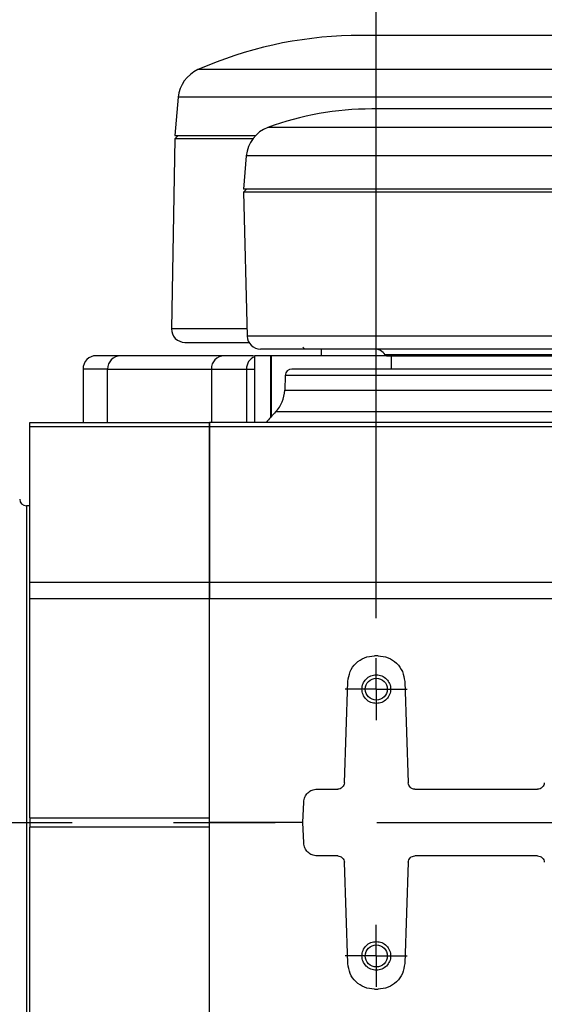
# Model space of a CAD drawing. Extents: x 0 to 841, y 0 to 594.
# Tile 71 of 142: x 305 to 318, y 519 to 544. Entities that reach past the tile are written whole.
import ezdxf

# ---------------------------------------------------------------- set-up
doc = ezdxf.new("R2010")
doc.units = 0
doc.linetypes.add('CENTERX2', pattern=[20.32, 12.7, -2.54, 2.54, -2.54])
doc.layers.get('0').update_dxf_attribs({"linetype": 'CONTINUOUS'})
doc.styles.add('SLDTEXTSTYLE0', font='TXT', dxfattribs={"width": 0.75})
doc.styles.add('SLDTEXTSTYLE3', font='TXT', dxfattribs={"width": 0.6875})
doc.dimstyles.new('SLDDIMSTYLE0', dxfattribs={"dimtxt": 3.5, "dimasz": 3.556, "dimexe": 0, "dimexo": 0.0625, "dimgap": 0.875, "dimtad": 1, "dimlfac": 6, "dimrnd": 1e-09, "dimzin": 12, "dimtxsty": 'SLDTEXTSTYLE0', "dimsah": 1, "dimcen": 0.09, "dimazin": 3, "dimtfac": 1, "dimtmove": 0, "dimatfit": 3, "dimtolj": 1, "dimtzin": 12})
doc.dimstyles.new('SLDDIMSTYLE17', dxfattribs={"dimtxt": 3.5, "dimasz": 3.556, "dimexe": 0, "dimexo": 0.0625, "dimgap": 0.875, "dimtad": 1, "dimlfac": 2.5, "dimrnd": 1e-09, "dimzin": 12, "dimtxsty": 'SLDTEXTSTYLE0', "dimblk1": 'NONE', "dimblk2": 'NONE', "dimsah": 1, "dimcen": 0, "dimazin": 3, "dimtol": 1, "dimtp": 0.012, "dimtfac": 1, "dimtdec": 3, "dimtmove": 0, "dimatfit": 3, "dimtolj": 1})
doc.dimstyles.new('SLDDIMSTYLE18', dxfattribs={"dimtxt": 3.5, "dimasz": 3.556, "dimexe": 0, "dimexo": 0.0625, "dimgap": 0.875, "dimtad": 1, "dimlfac": 2.5, "dimrnd": 1e-09, "dimzin": 12, "dimtxsty": 'SLDTEXTSTYLE0', "dimblk1": 'NONE', "dimblk2": 'NONE', "dimsah": 1, "dimcen": 0, "dimazin": 3, "dimtol": 1, "dimtp": 0.01, "dimtfac": 1, "dimtmove": 0, "dimatfit": 3, "dimtolj": 1})
doc.dimstyles.new('SLDDIMSTYLE2', dxfattribs={"dimtxt": 3.5, "dimasz": 3.556, "dimexe": 0, "dimexo": 0.0625, "dimgap": 0.875, "dimtad": 1, "dimlfac": 6, "dimrnd": 1e-09, "dimzin": 12, "dimtxsty": 'SLDTEXTSTYLE0', "dimsah": 1, "dimcen": 0.09, "dimazin": 3, "dimtfac": 1, "dimtofl": 0, "dimtmove": 0, "dimatfit": 3, "dimtolj": 1, "dimtzin": 12})

# ---------------------------------------------------------------- blocks, each defined once
blk = doc.blocks.new('_D_36')
at = {"color": 7, "linetype": 'CONTINUOUS'}
for p, q in [((319.138, 529.027), (319.138, 552.92)), ((321.638, 548.328), (321.638, 552.92)), ((319.138, 551.92), (312.788, 551.92)), ((319.138, 551.92), (321.638, 551.92)), ((321.638, 551.92), (330.464, 551.92))]:
    blk.add_line(p, q, dxfattribs=at)
for points in [[(319.138, 551.92), (315.582, 552.301), (315.582, 551.539)], [(321.638, 551.92), (325.194, 551.539), (325.194, 552.301)]]:
    blk.add_solid(points, dxfattribs=at)
at = {"color": 7, "linetype": 'CONTINUOUS', "insert": (325.291, 556.432, 0.017), "char_height": 3.5, "attachment_point": 1, "style": 'SLDTEXTSTYLE0'}
blk.add_mtext('15', dxfattribs=at)
blk = doc.blocks.new('_D_45')
at = {"color": 7, "linetype": 'CONTINUOUS'}
for p, q in [((314.138, 529.027), (314.138, 552.92)), ((319.138, 529.027), (319.138, 552.92)), ((314.138, 551.92), (319.138, 551.92))]:
    blk.add_line(p, q, dxfattribs=at)
for points in [[(314.138, 551.92), (317.694, 551.539), (317.694, 552.301)], [(319.138, 551.92), (315.582, 552.301), (315.582, 551.539)]]:
    blk.add_solid(points, dxfattribs=at)
at = {"color": 7, "linetype": 'CONTINUOUS', "insert": (314.46, 556.432, -101.859), "char_height": 3.5, "attachment_point": 1, "style": 'SLDTEXTSTYLE0'}
blk.add_mtext('30', dxfattribs=at)
blk = doc.blocks.new('SW_CENTERMARKSYMBOL_18')
at = {"color": 0, "linetype": 'CONTINUOUS'}
for p, q in [((0, 0.417), (0, 0.775)), ((0, 0), (0, 0.417)), ((-0.417, 0), (-0.775, 0)), ((0, 0), (-0.417, 0)), ((0, 0), (0, -0.417)), ((0, 0), (0.417, 0)), ((0.417, 0), (0.775, 0)), ((0, -0.417), (0, -0.775))]:
    blk.add_line(p, q, dxfattribs=at)
blk = doc.blocks.new('SW_CENTERMARKSYMBOL_21')
at = {"color": 0, "linetype": 'CONTINUOUS'}
for p, q in [((0, 0.417), (0, 0.775)), ((0, 0), (0, 0.417)), ((-0.417, 0), (-0.775, 0)), ((0, 0), (-0.417, 0)), ((0, 0), (0, -0.417)), ((0, 0), (0.417, 0)), ((0.417, 0), (0.775, 0)), ((0, -0.417), (0, -0.775))]:
    blk.add_line(p, q, dxfattribs=at)
blk = doc.blocks.new('_D_71')
at = {"color": 7, "linetype": 'CONTINUOUS'}
for centre, start, end in [((561.062, 536.749), 153.4349, 206.5651), ((557.426, 536.749), 333.4349, 26.5651)]:
    blk.add_arc(centre, 10.12, start, end, dxfattribs=at)
at = {"color": 7, "linetype": 'CONTINUOUS', "char_height": 3.5, "attachment_point": 1}
for s, insert, style in [('0.012', (554.839, 541.26, -108.66), 'SLDTEXTSTYLE0'), ('+', (552.01, 541.26, -108.66), 'SLDTEXTSTYLE0'), ('depth 4', (568.858, 536.788, -108.66), 'SLDTEXTSTYLE0'), ('%%c', (534.716, 536.735, -108.66), 'SLDTEXTSTYLE0'), ('4 H7', (539.995, 536.788, -108.66), 'SLDTEXTSTYLE3'), ('0', (554.839, 536.735, -108.66), 'SLDTEXTSTYLE0')]:
    blk.add_mtext(s, dxfattribs=dict(at, insert=insert, style=style))
blk = doc.blocks.new('_NONE')
blk = doc.blocks.new('_D_72')
at = {"color": 7, "linetype": 'CONTINUOUS'}
for centre, start, end in [((561.427, 563.816), 153.4349, 206.5651), ((555.205, 563.816), 333.4349, 26.5651)]:
    blk.add_arc(centre, 10.12, start, end, dxfattribs=at)
at = {"color": 7, "linetype": 'CONTINUOUS', "char_height": 3.5, "attachment_point": 1}
for s, insert, style in [('0.01', (555.205, 568.328, -108.66), 'SLDTEXTSTYLE0'), ('+', (552.375, 568.328, -108.66), 'SLDTEXTSTYLE0'), ('depth 5', (566.637, 563.855, -108.66), 'SLDTEXTSTYLE0'), ('2x', (530.254, 563.855, -108.66), 'SLDTEXTSTYLE0'), ('%%c', (535.081, 563.802, -108.66), 'SLDTEXTSTYLE0'), ('3 H7', (540.36, 563.855, -108.66), 'SLDTEXTSTYLE3'), ('0', (555.205, 563.802, -108.66), 'SLDTEXTSTYLE0')]:
    blk.add_mtext(s, dxfattribs=dict(at, insert=insert, style=style))

msp = doc.modelspace()

# ---------------------------------------------------------------- linework, layer by layer
at = {"color": 8, "linetype": 'CONTINUOUS'}
for p, q in [((330.9018, 542.7344), (309.6788, 542.7344)), ((331.2523, 542.0448), (309.1855, 542.0448)), ((330.4649, 541.2895), (311.4298, 541.2895)), ((330.9723, 540.5802), (310.8878, 540.5802)), ((310.9047, 536.2581), (309.0173, 536.2581)), ((331.1856, 536.0769), (310.9095, 536.0769)), ((307.4204, 535.2523), (306.8044, 535.2523)), ((307.4204, 533.919), (307.4204, 535.2523)), ((310.0139, 535.2523), (310.0139, 533.919)), ((310.8914, 535.2523), (310.8914, 533.919)), ((310.8914, 535.2523), (311.0945, 535.2523)), ((330.9765, 535.0915), (311.8613, 535.0915)), ((311.8484, 534.7234), (330.9418, 534.7234)), ((330.625, 534.1789), (311.6201, 534.1789)), ((305.3877, 531.8357), (305.3877, 516.0023))]:
    msp.add_line(p, q, dxfattribs=at)
at = {"color": 7, "linetype": 'CONTINUOUS'}
for p, q in [((309.1855, 542.0448), (309.1015, 541.0852)), ((309.1001, 541.0023), (309.0173, 536.2581)), ((309.1839, 541.0861), (309.1001, 541.0023)), ((311.0474, 541.0023), (309.1001, 541.0023)), ((310.8878, 540.5802), (310.8153, 539.7516)), ((310.8994, 539.753), (310.8154, 539.669)), ((310.8154, 539.669), (310.9095, 536.0769)), ((331.2778, 539.669), (310.8154, 539.669)), ((312.3044, 535.8023), (312.3544, 535.7523)), ((312.7627, 535.7523), (312.7627, 535.5857)), ((310.3334, 535.5857), (307.7399, 535.5857)), ((311.0945, 535.5857), (311.0945, 533.919)), ((311.4936, 535.5857), (311.0945, 535.5857)), ((311.4936, 535.5857), (311.4936, 534.042)), ((311.5099, 535.5857), (311.4936, 535.5857)), ((311.5099, 534.0602), (311.5099, 535.5857)), ((311.5129, 535.5857), (311.5099, 535.5857)), ((311.5129, 535.5857), (311.5129, 534.0634)), ((314.3722, 535.5857), (311.5129, 535.5857)), ((314.3603, 535.6073), (314.4022, 535.5853)), ((328.9152, 535.6073), (314.3603, 535.6073)), ((314.5127, 535.5861), (314.5127, 535.2523)), ((306.8044, 535.2523), (306.8044, 533.919)), ((307.4204, 535.2523), (310.0139, 535.2523)), ((310.0139, 535.2523), (310.8914, 535.2523)), ((311.8613, 535.0915), (311.8484, 534.7234)), ((305.4711, 533.919), (309.9711, 533.919)), ((305.4711, 533.8178), (309.9711, 533.8178)), ((319.1563, 533.919), (309.9711, 533.919)), ((309.9711, 533.819), (329.2678, 533.819)), ((305.4716, 531.8357), (305.3877, 531.8357)), ((305.4711, 529.9299), (309.9711, 529.9299)), ((309.9711, 529.9299), (328.3123, 529.9299)), ((305.4711, 529.5137), (309.9711, 529.5137)), ((305.4711, 524.0353), (305.4711, 529.5137)), ((309.9711, 524.0353), (309.9711, 529.5137)), ((309.9711, 523.919), (309.9711, 529.5137)), ((309.9711, 529.5137), (328.2829, 529.5137)), ((314.1817, 528.0857), (314.0937, 528.0857)), ((313.3392, 524.9132), (313.4275, 527.4423)), ((314.848, 527.4423), (314.9363, 524.9132)), ((312.6554, 524.7523), (313.1726, 524.7523)), ((315.1028, 524.7523), (318.1726, 524.7523)), ((312.3044, 523.919), (312.3223, 524.4306)), ((305.4711, 524.0353), (309.9711, 524.0353)), ((305.4711, 524.0353), (305.4711, 523.8027)), ((312.3044, 523.919), (309.9711, 523.919)), ((309.9711, 518.3243), (309.9711, 523.919)), ((312.3223, 523.4074), (312.3044, 523.919)), ((309.9711, 523.8027), (305.4711, 523.8027)), ((305.4711, 518.3243), (305.4711, 523.8027)), ((309.9711, 518.3243), (309.9711, 523.8027)), ((313.1726, 523.0857), (312.6554, 523.0857)), ((313.4275, 520.3957), (313.3392, 522.9248)), ((314.9363, 522.9248), (314.848, 520.3957)), ((318.1726, 523.0857), (315.1028, 523.0857)), ((314.0937, 519.7523), (314.1817, 519.7523))]:
    msp.add_line(p, q, dxfattribs=at)
at = {"color": 7, "linetype": 'CENTERX2'}
msp.add_line((192.2305, 523.919), (397.7378, 523.919), dxfattribs=at)
at = {"color": 7, "linetype": 'CONTINUOUS'}
for centre in [(314.1377, 527.2523), (314.1377, 520.5857)]:
    msp.add_circle(centre, 0.275, dxfattribs=at)
for centre, radius, start, end in [((313.7211, 533.5878), 10, 91.18896, 113.84263), ((310.0157, 541.9722), 0.8333, 113.84263, 175), ((314.0237, 534.2523), 7.5, 90, 110.23438), ((311.718, 540.5076), 0.8333, 110.23438, 175), ((309.3506, 536.2523), 0.3333, 179, 270), ((311.2427, 536.0857), 0.3333, 181.5, 270), ((314.0852, 535.419), 0.3333, 34.40229, 90), ((307.1377, 535.2523), 0.3333, 90, 180), ((307.747, 535.2591), 0.3266, 91.24067, 181.18867), ((310.3404, 535.2591), 0.3266, 91.24023, 181.18911), ((312.0278, 535.0857), 0.1667, 90, 178), ((311.0156, 534.7525), 0.8333, 316.50306, 358), ((316.8224, 529.2427), 7.1715, 136.50306, 139.3228), ((305.3877, 532.0023), 0.1667, 180, 270)]:
    msp.add_arc(centre, radius, start, end, dxfattribs=at)
at = {"color": 8, "linetype": 'CONTINUOUS'}
msp.add_arc((311.2236, 535.2544), 0.3322, 112.86808, 180.35318, dxfattribs=at)
at = {"color": 7, "linetype": 'CONTINUOUS'}
for points, knots in [([(329.1706, 543.5857), (329.0556, 543.5857), (328.8219, 543.5857), (328.3596, 543.5857), (327.8033, 543.5857), (327.1458, 543.5857), (326.3935, 543.5857), (325.5594, 543.5857), (324.6577, 543.5857), (323.7054, 543.5857), (322.7275, 543.5857), (321.7449, 543.5857), (320.7772, 543.5857), (319.8471, 543.5857), (318.9689, 543.5857), (318.1538, 543.5857), (317.4059, 543.5857), (316.7146, 543.5857), (316.0725, 543.5857), (315.4674, 543.5857), (314.9146, 543.5857), (314.4307, 543.5857), (314.0329, 543.5857), (313.7385, 543.5857), (313.5488, 543.5857), (313.5252, 543.5857), (313.5133, 543.5857)], [0, 0, 0, 0, 0.0382252, 0.0776519, 0.1182289, 0.1607586, 0.204031, 0.2479683, 0.2926281, 0.3373204, 0.3819602, 0.4258261, 0.4690111, 0.511438, 0.5518763, 0.5911604, 0.6292322, 0.6656079, 0.7030638, 0.7415502, 0.78235, 0.8241393, 0.8668481, 0.9108917, 0.9553028, 1, 1, 1, 1]), ([(328.1329, 541.7523), (328.0703, 541.7523), (327.9427, 541.7523), (327.6298, 541.7523), (327.2202, 541.7523), (326.7062, 541.7523), (326.0962, 541.7523), (325.4203, 541.7523), (324.6558, 541.7523), (323.8332, 541.7523), (323.1261, 541.7523), (322.6729, 541.7523), (322.4851, 541.7523), (322.3909, 541.7523), (322.3437, 541.7523), (322.3201, 541.7523), (322.3083, 541.7523), (322.3024, 541.7523), (322.2994, 541.7523), (322.298, 541.7523), (322.2972, 541.7523), (322.2969, 541.7523), (322.2967, 541.7523), (322.2966, 541.7523), (322.2965, 541.7523), (322.2965, 541.7523), (322.2965, 541.7523), (322.2965, 541.7523), (322.2632, 541.7523), (322.1561, 541.7523), (321.9801, 541.7523), (321.7956, 541.7523), (321.4785, 541.7523), (321.1234, 541.7523), (320.7589, 541.7523), (320.577, 541.7523), (320.4861, 541.7523), (320.4408, 541.7523), (320.4181, 541.7523), (320.4067, 541.7523), (320.4011, 541.7523), (320.3982, 541.7523), (320.3968, 541.7523), (320.3961, 541.7523), (320.3958, 541.7523), (320.3956, 541.7523), (320.3955, 541.7523), (320.3955, 541.7523), (320.3954, 541.7523), (320.3954, 541.7523), (320.3954, 541.7523), (320.3954, 541.7523), (320.3952, 541.7523), (320.3933, 541.7523), (320.387, 541.7523), (320.3646, 541.7523), (320.2307, 541.7523), (320.0177, 541.7523), (319.6895, 541.7523), (319.3999, 541.7523), (319.1038, 541.7523), (318.8097, 541.7523), (318.4649, 541.7523), (318.0926, 541.7523), (317.7337, 541.7523), (317.3688, 541.7523), (316.9439, 541.7523), (316.5591, 541.7523), (316.2713, 541.7523), (316.1319, 541.7523), (316.0634, 541.7523), (316.0295, 541.7523), (316.0126, 541.7523), (316.0042, 541.7523), (316, 541.7523), (315.9979, 541.7523), (315.9969, 541.7523), (315.9963, 541.7523), (315.9961, 541.7523), (315.9959, 541.7523), (315.9959, 541.7523), (315.9958, 541.7523), (315.9958, 541.7523), (315.9958, 541.7523), (315.9958, 541.7523), (315.9958, 541.7523), (315.9949, 541.7523), (315.9912, 541.7523), (315.9695, 541.7523), (315.8813, 541.7523), (315.7355, 541.7523), (315.5466, 541.7523), (315.3634, 541.7523), (315.2019, 541.7523), (315.0665, 541.7523), (314.9341, 541.7523), (314.7945, 541.7523), (314.6513, 541.7523), (314.5081, 541.7523), (314.3664, 541.7523), (314.236, 541.7523), (314.14, 541.7523), (314.0728, 541.7523), (314.0315, 541.7523), (314.0263, 541.7523), (314.0237, 541.7523)], [0, 0, 0, 0, 0.0388713, 0.0792469, 0.1205112, 0.1628982, 0.206127, 0.2493551, 0.2891744, 0.3366103, 0.3797323, 0.3953956, 0.4032277, 0.4071438, 0.4091019, 0.4100809, 0.4105706, 0.4108153, 0.4109377, 0.4109988, 0.4110294, 0.4110448, 0.4110524, 0.4110563, 0.4110582, 0.4110591, 0.4110596, 0.4110598, 0.4110599, 0.4158277, 0.4267091, 0.4363717, 0.4423929, 0.4722279, 0.4871447, 0.4946036, 0.4983331, 0.5001978, 0.5011302, 0.5015963, 0.5018295, 0.501946, 0.5020043, 0.5020334, 0.502048, 0.5020553, 0.502059, 0.5020608, 0.5020617, 0.5020622, 0.5020624, 0.5020625, 0.5020627, 0.5020955, 0.5023313, 0.502966, 0.5053336, 0.5216123, 0.5337384, 0.5530927, 0.5641343, 0.5777343, 0.5972602, 0.6167861, 0.6359352, 0.6548943, 0.6772194, 0.7090015, 0.7249303, 0.7328954, 0.7368781, 0.7388695, 0.7398654, 0.7403631, 0.7406122, 0.7407367, 0.7407986, 0.7408299, 0.7408455, 0.7408533, 0.7408573, 0.7408589, 0.7408601, 0.7408604, 0.7408605, 0.7408615, 0.7408616, 0.7409834, 0.741973, 0.7447509, 0.7605488, 0.7722465, 0.7877111, 0.8039124, 0.8131774, 0.824, 0.8411586, 0.8553912, 0.8714724, 0.8935801, 0.9152129, 0.938666, 0.9579634, 0.9789816, 1, 1, 1, 1]), ([(309.1016, 541.0857), (309.1175, 541.0857), (309.1492, 541.0857), (309.407, 541.0857), (309.8097, 541.0857), (310.3882, 541.0857), (310.832, 541.0857), (311.1169, 541.0857), (311.1183, 541.0857)], [0, 0, 0, 0, 0.1998016, 0.3996031, 0.5994043, 0.7992063, 0.9990073, 1, 1, 1, 1]), ([(310.8154, 539.7523), (310.8304, 539.7523), (310.8603, 539.7523), (311.1012, 539.7523), (311.4818, 539.7523), (312.0105, 539.7523), (312.6757, 539.7523), (313.4682, 539.7523), (314.376, 539.7523), (315.3854, 539.7523), (316.4814, 539.7523), (317.6475, 539.7523), (318.8661, 539.7523), (320.119, 539.7523), (321.3873, 539.7523), (322.6521, 539.7523), (323.8942, 539.7523), (325.0952, 539.7523), (326.237, 539.7523), (327.3023, 539.7523), (328.2753, 539.7523), (329.1411, 539.7523), (329.8877, 539.7523), (330.5002, 539.7523), (330.9832, 539.7523), (331.1796, 539.7523), (331.2778, 539.7523)], [0, 0, 0, 0, 0.0416667, 0.0833333, 0.1249996, 0.1666667, 0.2083329, 0.2499998, 0.2916663, 0.3333333, 0.3749999, 0.4166666, 0.4583333, 0.4999999, 0.5416666, 0.5833332, 0.6249999, 0.6666667, 0.7083331, 0.7499999, 0.7916666, 0.8333335, 0.8750002, 0.9166667, 0.9583331, 1, 1, 1, 1]), ([(309.3506, 535.919), (309.3663, 535.919), (309.3977, 535.919), (309.6478, 535.919), (310.0522, 535.919), (310.4913, 535.919), (310.8451, 535.919), (310.9598, 535.919)], [0, 0, 0, 0, 0.2231993, 0.4465709, 0.6697729, 0.892962, 1, 1, 1, 1]), ([(330.859, 535.7523), (330.7649, 535.7523), (330.5766, 535.7523), (330.1136, 535.7523), (329.5263, 535.7523), (328.8107, 535.7523), (327.9807, 535.7523), (327.0478, 535.7523), (326.0267, 535.7523), (324.9321, 535.7523), (323.7808, 535.7523), (322.59, 535.7523), (321.3775, 535.7523), (320.1616, 535.7523), (318.9605, 535.7523), (317.7922, 535.7523), (316.6745, 535.7523), (315.6237, 535.7523), (314.656, 535.7523), (313.7858, 535.7523), (313.026, 535.7523), (312.3883, 535.7523), (311.8816, 535.7523), (311.5166, 535.7523), (311.2856, 535.7523), (311.257, 535.7523), (311.2427, 535.7523)], [0, 0, 0, 0, 0.0416534, 0.0833436, 0.125, 0.1666507, 0.2083436, 0.2499997, 0.2916505, 0.3333434, 0.3749999, 0.4166506, 0.4583436, 0.4999999, 0.5416507, 0.5833436, 0.6249999, 0.6666509, 0.708344, 0.75, 0.7916512, 0.8333439, 0.8749999, 0.9166513, 0.9583439, 1, 1, 1, 1]), ([(307.7399, 535.5857), (307.62, 535.5857), (307.38, 535.5857), (307.1781, 535.5857), (307.1512, 535.5857), (307.1377, 535.5857)], [0, 0, 0, 0, 0.3332737, 0.6667137, 1, 1, 1, 1]), ([(311.0654, 535.5857), (310.9911, 535.5857), (310.7938, 535.5857), (310.5102, 535.5857), (310.3334, 535.5857)], [0, 0, 0, 0, 0.3764069, 1, 1, 1, 1]), ([(314.4014, 535.5857), (314.4133, 535.5857), (314.4372, 535.5857), (314.6295, 535.5857), (314.9327, 535.5857), (315.3531, 535.5857), (315.8803, 535.5857), (316.5062, 535.5857), (317.2199, 535.5857), (318.0092, 535.5857), (318.8606, 535.5857), (319.7595, 535.5857), (320.6905, 535.5857), (321.6377, 535.5857), (322.585, 535.5857), (323.516, 535.5857), (324.4149, 535.5857), (325.2662, 535.5857), (326.0555, 535.5857), (326.7692, 535.5857), (327.3951, 535.5857), (327.9224, 535.5857), (328.3427, 535.5857), (328.646, 535.5857), (328.8382, 535.5857), (328.8621, 535.5857), (328.874, 535.5857)], [0, 0, 0, 0, 0.0416669, 0.0833333, 0.1250004, 0.1666666, 0.2083335, 0.2500002, 0.2916666, 0.3333336, 0.3750001, 0.4166668, 0.4583333, 0.5, 0.5416667, 0.5833332, 0.6249999, 0.6666664, 0.7083334, 0.7499998, 0.7916665, 0.8333334, 0.8749996, 0.9166667, 0.9583331, 1, 1, 1, 1]), ([(331.2476, 535.2523), (331.2399, 535.2523), (331.2245, 535.2523), (331.0969, 535.2523), (330.8884, 535.2523), (330.5826, 535.2523), (330.1853, 535.2523), (329.6918, 535.2523), (329.1106, 535.2523), (328.4451, 535.2523), (327.707, 535.2523), (326.9105, 535.2523), (326.0659, 535.2523), (325.0988, 535.2523), (324.0111, 535.2523), (322.8218, 535.2523), (321.7352, 535.2523), (320.7585, 535.2523), (319.8692, 535.2523), (318.978, 535.2523), (318.0826, 535.2523), (317.2096, 535.2523), (316.365, 535.2523), (315.5685, 535.2523), (314.8304, 535.2523), (314.1649, 535.2523), (313.5837, 535.2523), (313.0903, 535.2523), (312.6496, 535.2523), (312.3003, 535.2523), (312.0696, 535.2523), (312.0416, 535.2523), (312.0278, 535.2523)], [0, 0, 0, 0, 0.0291273, 0.0582523, 0.0891259, 0.1200024, 0.1521627, 0.1843255, 0.2170841, 0.2500175, 0.2829509, 0.3157089, 0.3478692, 0.3800323, 0.4211705, 0.4611864, 0.5, 0.5291247, 0.5582524, 0.5891259, 0.6200022, 0.6521624, 0.6843256, 0.7170836, 0.7500169, 0.7829504, 0.815709, 0.8478688, 0.8800321, 0.9211707, 0.9611854, 1, 1, 1, 1]), ([(305.4711, 533.8178), (305.4711, 533.8471), (305.4711, 533.9057), (305.4711, 533.9146), (305.4711, 533.919)], [0, 0, 0, 0, 0.5000104, 1, 1, 1, 1]), ([(305.4711, 529.9299), (305.4711, 530.3263), (305.4711, 531.119), (305.4711, 532.1611), (305.4711, 533.087), (305.4711, 533.5742), (305.4711, 533.8178)], [0, 0, 0, 0, 0.25, 0.4999998, 0.7499981, 1, 1, 1, 1]), ([(309.9711, 533.8178), (309.9711, 533.8471), (309.9711, 533.9057), (309.9711, 533.9146), (309.9711, 533.919)], [0, 0, 0, 0, 0.5000104, 1, 1, 1, 1]), ([(309.9711, 533.919), (309.9711, 533.9146), (309.9711, 533.9059), (309.9711, 533.848), (309.9711, 533.819)], [0, 0, 0, 0, 0.5000009, 1, 1, 1, 1]), ([(309.9711, 533.819), (309.9711, 533.5754), (309.9711, 533.0882), (309.9711, 532.162), (309.9711, 531.1195), (309.9711, 530.3265), (309.9711, 529.9299)], [0, 0, 0, 0, 0.2500006, 0.4999991, 0.7499985, 1, 1, 1, 1]), ([(309.9711, 529.9299), (309.9711, 530.3263), (309.9711, 531.119), (309.9711, 532.1611), (309.9711, 533.087), (309.9711, 533.5742), (309.9711, 533.8178)], [0, 0, 0, 0, 0.25, 0.4999998, 0.7499981, 1, 1, 1, 1]), ([(305.4711, 529.5137), (305.4711, 529.5874), (305.4711, 529.7346), (305.4711, 529.8648), (305.4711, 529.9299)], [0, 0, 0, 0, 0.50000159, 1, 1, 1, 1]), ([(309.9711, 529.5137), (309.9711, 529.5874), (309.9711, 529.7346), (309.9711, 529.8648), (309.9711, 529.9299)], [0, 0, 0, 0, 0.50000159, 1, 1, 1, 1]), ([(309.9711, 529.9299), (309.9711, 529.8648), (309.9711, 529.7346), (309.9711, 529.5874), (309.9711, 529.5137)], [0, 0, 0, 0, 0.4999972, 1, 1, 1, 1]), ([(313.4275, 527.4423), (313.44, 527.5273), (313.4651, 527.6973), (313.6203, 527.9093), (313.8375, 528.0569), (314.0083, 528.0761), (314.0937, 528.0857)], [0, 0, 0, 0, 0.2499998, 0.5, 0.7500008, 1, 1, 1, 1]), ([(314.1817, 528.0857), (314.2671, 528.0761), (314.438, 528.0569), (314.6552, 527.9093), (314.8103, 527.6973), (314.8354, 527.5273), (314.848, 527.4423)], [0, 0, 0, 0, 0.2500015, 0.5000001, 0.7500003, 1, 1, 1, 1]), ([(314.1377, 526.894), (314.0908, 526.8994), (313.997, 526.9102), (313.8777, 526.993), (313.7981, 527.1115), (313.7701, 527.2523), (313.7981, 527.3932), (313.8777, 527.5116), (313.997, 527.5945), (314.0908, 527.6053), (314.1377, 527.6107)], [0, 0, 0, 0, 0.12499967, 0.2500011, 0.37499998, 0.49999992, 0.62499987, 0.74999875, 0.87500033, 1, 1, 1, 1]), ([(314.1377, 527.6107), (314.1846, 527.6053), (314.2784, 527.5945), (314.3977, 527.5116), (314.4774, 527.3932), (314.5054, 527.2523), (314.4774, 527.1115), (314.3977, 526.993), (314.2784, 526.9102), (314.1846, 526.8994), (314.1377, 526.894)], [0, 0, 0, 0, 0.1249998, 0.2499997, 0.375, 0.5000001, 0.6250002, 0.7500004, 0.8750002, 1, 1, 1, 1]), ([(313.3392, 524.9132), (313.336, 524.8919), (313.3298, 524.8494), (313.291, 524.7964), (313.2367, 524.7595), (313.194, 524.7547), (313.1726, 524.7523)], [0, 0, 0, 0, 0.2499974, 0.500001, 0.7499968, 1, 1, 1, 1]), ([(315.1028, 524.7523), (315.0815, 524.7547), (315.0388, 524.7595), (314.9845, 524.7964), (314.9457, 524.8494), (314.9394, 524.8919), (314.9363, 524.9132)], [0, 0, 0, 0, 0.250004, 0.5000007, 0.7499996, 1, 1, 1, 1]), ([(318.3392, 524.9132), (318.336, 524.8919), (318.3298, 524.8494), (318.291, 524.7964), (318.2367, 524.7595), (318.194, 524.7547), (318.1726, 524.7523)], [0, 0, 0, 0, 0.2500006, 0.4999996, 0.7500006, 1, 1, 1, 1]), ([(312.3223, 524.4306), (312.3285, 524.4731), (312.3411, 524.5582), (312.4187, 524.6641), (312.5273, 524.738), (312.6127, 524.7475), (312.6554, 524.7523)], [0, 0, 0, 0, 0.2500002, 0.5000016, 0.7499991, 1, 1, 1, 1]), ([(312.6554, 523.0857), (312.6127, 523.0904), (312.5273, 523.1), (312.4187, 523.1739), (312.3411, 523.2798), (312.3285, 523.3648), (312.3223, 523.4074)], [0, 0, 0, 0, 0.2500009, 0.4999984, 0.7499998, 1, 1, 1, 1]), ([(313.1726, 523.0857), (313.194, 523.0833), (313.2367, 523.0785), (313.291, 523.0416), (313.3298, 522.9886), (313.336, 522.9461), (313.3392, 522.9248)], [0, 0, 0, 0, 0.2500032, 0.499999, 0.7500026, 1, 1, 1, 1]), ([(314.9363, 522.9248), (314.9394, 522.9461), (314.9457, 522.9886), (314.9845, 523.0416), (315.0388, 523.0785), (315.0815, 523.0833), (315.1028, 523.0857)], [0, 0, 0, 0, 0.2500004, 0.4999993, 0.749996, 1, 1, 1, 1]), ([(318.1726, 523.0857), (318.194, 523.0833), (318.2367, 523.0785), (318.291, 523.0416), (318.3298, 522.9886), (318.336, 522.9461), (318.3392, 522.9248)], [0, 0, 0, 0, 0.2499994, 0.5000004, 0.7499994, 1, 1, 1, 1]), ([(314.1377, 520.2273), (314.0908, 520.2327), (313.997, 520.2435), (313.8777, 520.3263), (313.7981, 520.4448), (313.7701, 520.5857), (313.7981, 520.7265), (313.8777, 520.845), (313.997, 520.9278), (314.0908, 520.9386), (314.1377, 520.944)], [0, 0, 0, 0, 0.1249997, 0.2500012, 0.3750001, 0.5000001, 0.625, 0.7499989, 0.8750003, 1, 1, 1, 1]), ([(314.1377, 520.944), (314.1846, 520.9386), (314.2784, 520.9278), (314.3977, 520.845), (314.4774, 520.7265), (314.5054, 520.5857), (314.4774, 520.4448), (314.3977, 520.3264), (314.2784, 520.2435), (314.1846, 520.2327), (314.1377, 520.2273)], [0, 0, 0, 0, 0.1249998, 0.2499996, 0.3749998, 0.4999999, 0.625, 0.7500003, 0.8750002, 1, 1, 1, 1]), ([(314.0937, 519.7523), (314.0083, 519.7619), (313.8375, 519.781), (313.6203, 519.9287), (313.4651, 520.1406), (313.44, 520.3107), (313.4275, 520.3957)], [0, 0, 0, 0, 0.2499992, 0.5, 0.7500002, 1, 1, 1, 1]), ([(314.848, 520.3957), (314.8354, 520.3107), (314.8103, 520.1406), (314.6552, 519.9287), (314.438, 519.781), (314.2671, 519.7619), (314.1817, 519.7523)], [0, 0, 0, 0, 0.2499997, 0.4999999, 0.7499985, 1, 1, 1, 1])]:
    msp.add_open_spline(points, degree=3, knots=knots, dxfattribs=at)

# ---------------------------------------------------------------- block references
for name, p in [('SW_CENTERMARKSYMBOL_18', (314.1377, 527.2523)), ('SW_CENTERMARKSYMBOL_21', (314.1377, 520.5857))]:
    msp.add_blockref(name, p, dxfattribs=at)

# ---------------------------------------------------------------- dimensions: what is measured, and where the dimension line sits
for p1, text, dimstyle, picture, middle in [((0.8135, 0.8645), '2x<> depth 5', 'SLDDIMSTYLE18', '_D_72', (557.2953, 559.2902)), ((1.1114, 1.1265), '<> depth 4', 'SLDDIMSTYLE17', '_D_71', (560.6367, 532.2229))]:
    dim = msp.add_diameter_dim_2p(p1=p1, p2=(0, 0), text=text, dimstyle=dimstyle, dxfattribs=at)
    dim.commit()
    dim.dimension.update_dxf_attribs({"geometry": picture, "text_midpoint": middle, "dimtype": 163})
for base, p1, p2, dimstyle, picture, middle in [((321.6377, 551.9199), (319.1377, 528.0273), (321.6377, 547.3278), 'SLDDIMSTYLE0', '_D_36', (327.8775, 551.9199)), ((319.1377, 551.9199), (314.1377, 528.0273), (319.1377, 528.0273), 'SLDDIMSTYLE2', '_D_45', (317.0463, 551.9199))]:
    dim = msp.add_linear_dim(base=base, p1=p1, p2=p2, dimstyle=dimstyle, dxfattribs=at)
    dim.commit()
    dim.dimension.update_dxf_attribs({"geometry": picture, "text_midpoint": middle, "dimtype": 160})

doc.saveas('drawing.dxf')
